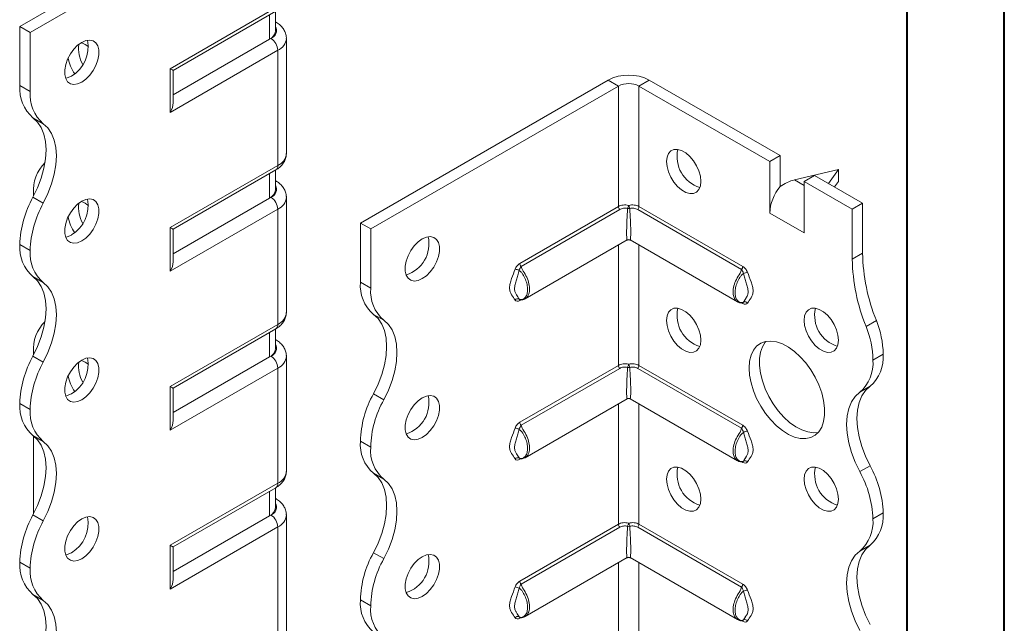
# Model space of a CAD drawing. Header units: millimetres. Extents: x 0 to 210, y 0 to 297.
# Tile 4 of 8: x 159 to 210, y 87 to 118. Entities that reach past the tile are written whole.
import ezdxf

# ---------------------------------------------------------------- set-up
doc = ezdxf.new("R2010")
doc.units = ezdxf.units.MM

msp = doc.modelspace()

# ---------------------------------------------------------------- linework, layer by layer
at = {"color": 7, "linetype": 'Continuous', "lineweight": 40}
for p, q in [((210.079, 0.215), (210.079, 297.215)), ((205.079, 5.215), (205.079, 292.215))]:
    msp.add_line(p, q, dxfattribs=at)
at = {"color": 7, "linetype": 'Continuous', "lineweight": 15}
for p, q in [((159.485, 117.257), (172.213, 124.604)), ((160.015, 116.951), (172.743, 124.298)), ((167.217, 115.086), (172.743, 118.276)), ((167.364, 115.002), (172.64, 118.047)), ((172.617, 117.013), (172.617, 118.034)), ((172.324, 116.605), (172.324, 117.865)), ((172.64, 117.484), (172.617, 117.498)), ((172.64, 117.484), (172.617, 117.495)), ((160.015, 116.951), (159.485, 117.257)), ((159.485, 114.215), (159.485, 117.257)), ((160.015, 113.909), (160.015, 116.951)), ((172.324, 116.605), (167.364, 113.742)), ((172.39, 116.643), (172.324, 116.605)), ((173.183, 110.723), (173.183, 116.643)), ((172.743, 116.031), (167.217, 112.841)), ((172.743, 110.111), (172.743, 116.031)), ((167.217, 112.841), (167.217, 115.086)), ((167.364, 113.333), (167.364, 115.002)), ((176.986, 107.154), (189.714, 114.501)), ((190.244, 114.195), (189.714, 114.501)), ((191.305, 114.195), (191.835, 114.501)), ((191.835, 114.501), (198.553, 110.623)), ((159.485, 114.215), (160.015, 113.909)), ((177.516, 106.848), (190.244, 114.195)), ((190.244, 114.195), (190.244, 108.003)), ((191.305, 108.003), (191.305, 114.195)), ((191.305, 114.195), (198.022, 110.317)), ((160.691, 112.258), (160.16, 112.564)), ((198.553, 110.623), (198.022, 110.317)), ((198.022, 107.664), (198.022, 110.317)), ((198.553, 109.03), (198.553, 110.623)), ((167.217, 106.921), (172.743, 110.111)), ((167.364, 106.836), (172.64, 109.882)), ((172.617, 108.848), (172.617, 109.869)), ((201.558, 109.909), (199.304, 109.373)), ((201.042, 109.186), (201.558, 109.909)), ((201.558, 109.909), (201.558, 109.296)), ((172.324, 108.44), (172.324, 109.7)), ((172.64, 109.319), (172.617, 109.332)), ((172.64, 109.319), (172.617, 109.33)), ((199.304, 109.373), (199.79, 109.092)), ((199.79, 109.297), (200.321, 109.603)), ((200.321, 109.603), (202.795, 108.174)), ((199.79, 106.643), (199.79, 109.297)), ((199.79, 109.297), (202.265, 107.868)), ((201.558, 109.296), (201.352, 109.008)), ((160.16, 108.481), (160.691, 108.175)), ((160.192, 108.681), (160.195, 108.546)), ((172.324, 108.44), (167.364, 105.576)), ((172.39, 108.478), (172.324, 108.44)), ((173.183, 102.558), (173.183, 108.478)), ((172.743, 107.865), (167.217, 104.675)), ((172.743, 101.945), (172.743, 107.865)), ((185.183, 105.081), (190.244, 108.003)), ((190.312, 107.849), (185.251, 104.927)), ((196.571, 104.77), (191.237, 107.849)), ((191.305, 108.003), (196.639, 104.924)), ((202.265, 107.868), (202.795, 108.174)), ((202.265, 107.868), (202.265, 105.304)), ((202.795, 108.174), (202.795, 105.61)), ((198.022, 107.664), (199.79, 106.643)), ((167.217, 104.675), (167.217, 106.921)), ((167.364, 105.168), (167.364, 106.836)), ((176.986, 107.154), (177.516, 106.848)), ((176.986, 104.112), (176.986, 107.154)), ((177.516, 103.806), (177.516, 106.848)), ((185.452, 103.259), (190.7, 106.288)), ((190.85, 106.288), (196.369, 103.102)), ((160.015, 105.743), (159.485, 106.05)), ((159.485, 106.049), (159.485, 106.05)), ((159.485, 106.049), (160.015, 105.743)), ((190.244, 106.025), (190.244, 99.837)), ((191.305, 99.837), (191.305, 106.025)), ((160.015, 105.743), (160.015, 105.743)), ((202.265, 105.304), (202.795, 105.61)), ((160.691, 104.092), (160.16, 104.398)), ((176.986, 104.112), (177.516, 103.806)), ((185.163, 103.223), (185.143, 103.244)), ((185.23, 103.204), (185.183, 103.176)), ((196.639, 103.019), (196.586, 103.05)), ((196.678, 103.087), (196.658, 103.066)), ((178.192, 102.154), (177.661, 102.461)), ((167.217, 98.755), (172.743, 101.945)), ((167.364, 98.671), (172.64, 101.717)), ((202.972, 101.841), (203.503, 102.147)), ((172.324, 100.274), (172.324, 101.534)), ((172.617, 100.682), (172.617, 101.703)), ((172.64, 101.154), (172.617, 101.167)), ((172.64, 101.154), (172.617, 101.165)), ((160.16, 100.315), (160.691, 100.009)), ((160.192, 100.515), (160.192, 100.376)), ((172.324, 100.274), (167.364, 97.411)), ((172.39, 100.312), (172.324, 100.274)), ((173.183, 94.392), (173.183, 100.312)), ((203.326, 100.111), (203.856, 100.417)), ((172.743, 99.7), (167.217, 96.51)), ((172.743, 93.78), (172.743, 99.7)), ((185.183, 96.915), (190.244, 99.837)), ((190.312, 99.684), (185.251, 96.762)), ((196.571, 96.605), (191.237, 99.684)), ((191.305, 99.837), (196.639, 96.758)), ((167.217, 96.51), (167.217, 98.755)), ((203.181, 98.766), (202.65, 98.46)), ((167.364, 97.003), (167.364, 98.671)), ((177.661, 98.378), (178.192, 98.072)), ((160.015, 97.578), (159.485, 97.884)), ((159.485, 97.884), (160.015, 97.578)), ((159.485, 97.884), (159.485, 97.884)), ((185.452, 95.093), (190.7, 98.123)), ((190.244, 97.86), (190.244, 91.672)), ((190.85, 98.123), (196.369, 94.936)), ((191.305, 91.672), (191.305, 97.86)), ((160.015, 97.578), (160.015, 97.578)), ((160.691, 95.927), (160.16, 96.233)), ((160.192, 96.209), (160.192, 92.21)), ((177.516, 95.64), (176.986, 95.947)), ((176.986, 95.946), (176.986, 95.947)), ((176.986, 95.946), (177.516, 95.64)), ((177.516, 95.64), (177.516, 95.64)), ((185.163, 95.057), (185.143, 95.079)), ((185.23, 95.038), (185.183, 95.011)), ((196.639, 94.854), (196.586, 94.884)), ((196.678, 94.922), (196.658, 94.9)), ((202.651, 94.376), (203.181, 94.682)), ((178.191, 93.989), (177.661, 94.295)), ((167.217, 90.59), (172.743, 93.78)), ((167.364, 90.505), (172.64, 93.551)), ((172.324, 92.109), (172.324, 93.369)), ((172.617, 92.517), (172.617, 93.538)), ((172.64, 92.988), (172.617, 93.001)), ((172.64, 92.988), (172.617, 92.999)), ((160.16, 92.15), (160.691, 91.844)), ((172.324, 92.109), (167.364, 89.245)), ((172.39, 92.147), (172.324, 92.109)), ((173.183, 69.998), (173.183, 92.147)), ((203.856, 92.252), (203.326, 91.946)), ((203.326, 91.946), (203.856, 92.252)), ((203.856, 92.252), (203.856, 92.252)), ((185.183, 88.75), (190.244, 91.672)), ((191.305, 91.672), (196.639, 88.593)), ((203.326, 91.946), (203.326, 91.946)), ((172.743, 91.535), (167.217, 88.344)), ((172.743, 69.386), (172.743, 91.535)), ((190.312, 91.518), (185.251, 88.596)), ((196.571, 88.439), (191.237, 91.518)), ((167.217, 88.344), (167.217, 90.59)), ((203.181, 90.6), (202.65, 90.294)), ((167.364, 88.837), (167.364, 90.505)), ((177.661, 90.212), (178.192, 89.906)), ((160.015, 89.413), (159.485, 89.719)), ((159.485, 89.718), (159.485, 89.719)), ((159.485, 89.718), (160.015, 89.412)), ((185.452, 86.928), (190.7, 89.957)), ((190.244, 89.694), (190.244, 83.506)), ((190.85, 89.957), (196.369, 86.771)), ((191.305, 83.506), (191.305, 89.694)), ((160.015, 89.412), (160.015, 89.413)), ((160.691, 87.761), (160.16, 88.068)), ((177.516, 87.475), (176.986, 87.781)), ((176.986, 87.781), (177.516, 87.474)), ((176.986, 87.781), (176.986, 87.781)), ((177.516, 87.474), (177.516, 87.475)), ((185.163, 86.892), (185.143, 86.914)), ((185.23, 86.873), (185.183, 86.845)), ((196.639, 86.688), (196.586, 86.719)), ((196.678, 86.756), (196.658, 86.735))]:
    msp.add_line(p, q, dxfattribs=at)
at = {"color": 7, "linetype": 'Continuous', "lineweight": 15, "flags": 128}
for points in [[(162.667, 116.44), (162.456, 116.288), (162.256, 116.086), (162.081, 115.845), (161.94, 115.579), (161.841, 115.304), (161.79, 115.036), (161.79, 114.79), (161.841, 114.58), (161.94, 114.42), (162.081, 114.317), (162.256, 114.278), (162.456, 114.306), (162.667, 114.399), (162.879, 114.55), (163.078, 114.753), (163.253, 114.994), (163.395, 115.259), (163.494, 115.534), (163.545, 115.803), (163.545, 116.049), (163.494, 116.258), (163.395, 116.419), (163.253, 116.522), (163.078, 116.56), (162.879, 116.532), (162.667, 116.44)], [(162.137, 114.705), (161.925, 114.612), (161.836, 114.592)], [(160.16, 112.564), (160.396, 112.346), (160.586, 112.066), (160.724, 111.729), (160.807, 111.341), (160.836, 110.912), (160.807, 110.45), (160.724, 109.966), (160.586, 109.469), (160.396, 108.971), (160.16, 108.481)], [(160.691, 108.175), (160.927, 108.665), (161.116, 109.163), (161.254, 109.66), (161.338, 110.144), (161.366, 110.606), (161.338, 111.035), (161.254, 111.422), (161.116, 111.76), (160.927, 112.04), (160.691, 112.258)], [(192.719, 110.317), (192.745, 110.546), (192.82, 110.733), (192.941, 110.865), (193.101, 110.936), (193.29, 110.942), (193.496, 110.881), (193.71, 110.758), (193.916, 110.58), (194.105, 110.357), (194.265, 110.101), (194.386, 109.829), (194.461, 109.555), (194.487, 109.296), (194.461, 109.067), (194.386, 108.88), (194.265, 108.748), (194.105, 108.677), (193.916, 108.671), (193.71, 108.732), (193.496, 108.855), (193.29, 109.033), (193.101, 109.256), (192.941, 109.512), (192.82, 109.784), (192.745, 110.058), (192.719, 110.317)], [(162.667, 108.275), (162.456, 108.123), (162.256, 107.921), (162.081, 107.68), (161.94, 107.414), (161.841, 107.139), (161.79, 106.87), (161.79, 106.624), (161.841, 106.415), (161.94, 106.254), (162.081, 106.152), (162.256, 106.113), (162.456, 106.141), (162.667, 106.233), (162.879, 106.385), (163.078, 106.587), (163.253, 106.828), (163.395, 107.094), (163.494, 107.369), (163.545, 107.637), (163.545, 107.883), (163.494, 108.093), (163.395, 108.254), (163.253, 108.356), (163.078, 108.395), (162.879, 108.367), (162.667, 108.275)], [(162.137, 106.539), (161.925, 106.447), (161.836, 106.427)], [(180.168, 106.337), (179.956, 106.185), (179.757, 105.983), (179.582, 105.742), (179.441, 105.476), (179.342, 105.201), (179.291, 104.933), (179.291, 104.687), (179.342, 104.477), (179.441, 104.317), (179.582, 104.214), (179.757, 104.175), (179.956, 104.203), (180.168, 104.296), (180.38, 104.447), (180.579, 104.65), (180.754, 104.891), (180.895, 105.156), (180.994, 105.431), (181.045, 105.7), (181.045, 105.946), (180.994, 106.155), (180.895, 106.316), (180.754, 106.419), (180.579, 106.457), (180.38, 106.429), (180.168, 106.337)], [(160.16, 104.398), (160.396, 104.181), (160.585, 103.901), (160.723, 103.563), (160.807, 103.176), (160.836, 102.747), (160.808, 102.285), (160.724, 101.801), (160.586, 101.304), (160.397, 100.805), (160.16, 100.315)], [(160.691, 100.009), (160.927, 100.499), (161.116, 100.998), (161.254, 101.495), (161.338, 101.979), (161.366, 102.441), (161.338, 102.87), (161.254, 103.257), (161.116, 103.595), (160.927, 103.875), (160.691, 104.092)], [(192.719, 102.151), (192.745, 102.381), (192.82, 102.567), (192.941, 102.7), (193.101, 102.771), (193.29, 102.776), (193.496, 102.716), (193.71, 102.593), (193.916, 102.415), (194.105, 102.191), (194.265, 101.936), (194.386, 101.664), (194.461, 101.39), (194.487, 101.131), (194.461, 100.901), (194.386, 100.715), (194.265, 100.582), (194.105, 100.511), (193.916, 100.506), (193.71, 100.566), (193.496, 100.689), (193.29, 100.868), (193.101, 101.091), (192.941, 101.346), (192.82, 101.619), (192.745, 101.892), (192.719, 102.151)], [(199.79, 102.152), (199.816, 102.381), (199.891, 102.568), (200.012, 102.701), (200.172, 102.772), (200.361, 102.777), (200.568, 102.717), (200.781, 102.594), (200.988, 102.415), (201.176, 102.192), (201.336, 101.937), (201.457, 101.664), (201.532, 101.391), (201.558, 101.132), (201.532, 100.902), (201.457, 100.716), (201.336, 100.583), (201.176, 100.512), (200.988, 100.506), (200.781, 100.567), (200.568, 100.69), (200.361, 100.868), (200.172, 101.092), (200.012, 101.347), (199.891, 101.619), (199.816, 101.893), (199.79, 102.152)], [(177.661, 98.378), (177.897, 98.868), (178.086, 99.366), (178.224, 99.863), (178.308, 100.347), (178.337, 100.809), (178.308, 101.238), (178.224, 101.625), (178.086, 101.963), (177.897, 102.243), (177.661, 102.461)], [(178.192, 98.072), (178.428, 98.562), (178.617, 99.06), (178.755, 99.557), (178.839, 100.041), (178.867, 100.503), (178.839, 100.932), (178.755, 101.319), (178.617, 101.657), (178.428, 101.937), (178.192, 102.154)], [(196.962, 99.702), (196.987, 100.048), (197.062, 100.355), (197.185, 100.617), (197.352, 100.826), (197.559, 100.977), (197.802, 101.065), (198.073, 101.09), (198.365, 101.049), (198.672, 100.944), (198.985, 100.778), (199.295, 100.555), (199.596, 100.281), (199.879, 99.963), (200.136, 99.609), (200.362, 99.228), (200.55, 98.831), (200.695, 98.427), (200.794, 98.027), (200.845, 97.641), (200.845, 97.28), (200.794, 96.952), (200.695, 96.667), (200.55, 96.431), (200.362, 96.25), (200.136, 96.13), (199.879, 96.074), (199.596, 96.082), (199.295, 96.155), (198.985, 96.291), (198.672, 96.486), (198.365, 96.735), (198.073, 97.032), (197.802, 97.369), (197.559, 97.738), (197.352, 98.128), (197.185, 98.53), (197.062, 98.933), (196.987, 99.327), (196.962, 99.702)], [(197.822, 101.07), (197.793, 101.035), (197.648, 100.799), (197.549, 100.513), (197.498, 100.185), (197.498, 99.824), (197.549, 99.438), (197.648, 99.038), (197.793, 98.634), (197.981, 98.237), (198.207, 97.856), (198.464, 97.502), (198.747, 97.184), (199.048, 96.91), (199.358, 96.687), (199.671, 96.521), (199.978, 96.417), (200.27, 96.376), (200.521, 96.396)], [(162.667, 100.109), (162.456, 99.957), (162.256, 99.755), (162.081, 99.514), (161.94, 99.248), (161.841, 98.973), (161.79, 98.705), (161.79, 98.459), (161.841, 98.249), (161.94, 98.089), (162.081, 97.986), (162.256, 97.948), (162.456, 97.975), (162.667, 98.068), (162.879, 98.22), (163.078, 98.422), (163.253, 98.663), (163.395, 98.929), (163.494, 99.204), (163.545, 99.472), (163.545, 99.718), (163.494, 99.928), (163.395, 100.088), (163.253, 100.191), (163.078, 100.229), (162.879, 100.202), (162.667, 100.109)], [(203.181, 98.766), (202.945, 98.548), (202.756, 98.268), (202.618, 97.93), (202.534, 97.543), (202.505, 97.114), (202.534, 96.652), (202.618, 96.168), (202.756, 95.671), (202.945, 95.172), (203.181, 94.682)], [(162.137, 98.374), (161.925, 98.282), (161.836, 98.261)], [(180.168, 98.172), (179.956, 98.02), (179.757, 97.818), (179.582, 97.576), (179.441, 97.311), (179.342, 97.036), (179.291, 96.767), (179.291, 96.521), (179.342, 96.312), (179.441, 96.151), (179.582, 96.049), (179.757, 96.01), (179.956, 96.038), (180.168, 96.13), (180.38, 96.282), (180.579, 96.484), (180.754, 96.725), (180.895, 96.991), (180.994, 97.266), (181.045, 97.534), (181.045, 97.78), (180.994, 97.99), (180.895, 98.151), (180.754, 98.253), (180.579, 98.292), (180.38, 98.264), (180.168, 98.172)], [(202.651, 94.376), (202.415, 94.866), (202.225, 95.365), (202.087, 95.862), (202.003, 96.346), (201.975, 96.808), (202.003, 97.237), (202.087, 97.624), (202.225, 97.962), (202.414, 98.242), (202.65, 98.46)], [(160.16, 96.233), (160.396, 96.016), (160.585, 95.735), (160.723, 95.398), (160.807, 95.011), (160.836, 94.581), (160.808, 94.12), (160.724, 93.635), (160.586, 93.139), (160.397, 92.64), (160.16, 92.15)], [(160.691, 91.844), (160.927, 92.334), (161.116, 92.833), (161.254, 93.329), (161.338, 93.814), (161.366, 94.275), (161.338, 94.704), (161.254, 95.092), (161.116, 95.429), (160.927, 95.71), (160.691, 95.927)], [(177.661, 90.212), (177.897, 90.702), (178.086, 91.201), (178.224, 91.698), (178.308, 92.182), (178.337, 92.644), (178.308, 93.073), (178.224, 93.46), (178.086, 93.798), (177.897, 94.078), (177.661, 94.295)], [(192.719, 93.986), (192.745, 94.215), (192.82, 94.402), (192.941, 94.534), (193.101, 94.606), (193.29, 94.611), (193.496, 94.55), (193.71, 94.427), (193.916, 94.249), (194.105, 94.026), (194.265, 93.771), (194.386, 93.498), (194.461, 93.225), (194.487, 92.965), (194.461, 92.736), (194.386, 92.55), (194.265, 92.417), (194.105, 92.346), (193.916, 92.34), (193.71, 92.401), (193.496, 92.524), (193.29, 92.702), (193.101, 92.926), (192.941, 93.181), (192.82, 93.453), (192.745, 93.727), (192.719, 93.986)], [(199.79, 93.987), (199.816, 94.216), (199.891, 94.403), (200.012, 94.535), (200.172, 94.606), (200.361, 94.612), (200.568, 94.551), (200.781, 94.428), (200.988, 94.25), (201.176, 94.027), (201.336, 93.771), (201.457, 93.499), (201.532, 93.225), (201.558, 92.966), (201.532, 92.737), (201.457, 92.55), (201.336, 92.418), (201.176, 92.347), (200.988, 92.341), (200.781, 92.402), (200.568, 92.525), (200.361, 92.703), (200.172, 92.926), (200.012, 93.181), (199.891, 93.454), (199.816, 93.728), (199.79, 93.987)], [(178.192, 89.906), (178.428, 90.396), (178.617, 90.895), (178.755, 91.392), (178.839, 91.876), (178.867, 92.338), (178.839, 92.767), (178.755, 93.154), (178.617, 93.492), (178.428, 93.772), (178.191, 93.989)], [(162.667, 91.944), (162.456, 91.792), (162.256, 91.59), (162.081, 91.349), (161.94, 91.083), (161.841, 90.808), (161.79, 90.54), (161.79, 90.294), (161.841, 90.084), (161.94, 89.923), (162.081, 89.821), (162.256, 89.782), (162.456, 89.81), (162.667, 89.902), (162.879, 90.054), (163.078, 90.256), (163.253, 90.497), (163.395, 90.763), (163.494, 91.038), (163.545, 91.307), (163.545, 91.553), (163.494, 91.762), (163.395, 91.923), (163.253, 92.025), (163.078, 92.064), (162.879, 92.036), (162.667, 91.944)], [(203.181, 90.6), (202.945, 90.383), (202.756, 90.103), (202.618, 89.765), (202.534, 89.378), (202.505, 88.949), (202.534, 88.487), (202.618, 88.003), (202.756, 87.506), (202.945, 87.007), (203.181, 86.517)], [(162.137, 90.209), (161.925, 90.116), (161.836, 90.096)], [(180.168, 90.006), (179.956, 89.854), (179.757, 89.652), (179.582, 89.411), (179.441, 89.145), (179.342, 88.87), (179.291, 88.602), (179.291, 88.356), (179.342, 88.146), (179.441, 87.986), (179.582, 87.883), (179.757, 87.845), (179.956, 87.872), (180.168, 87.965), (180.38, 88.117), (180.579, 88.319), (180.754, 88.56), (180.895, 88.826), (180.994, 89.101), (181.045, 89.369), (181.045, 89.615), (180.994, 89.824), (180.895, 89.985), (180.754, 90.088), (180.579, 90.126), (180.38, 90.099), (180.168, 90.006)], [(202.65, 86.211), (202.414, 86.701), (202.225, 87.2), (202.087, 87.697), (202.003, 88.181), (201.975, 88.643), (202.003, 89.072), (202.087, 89.459), (202.225, 89.796), (202.414, 90.077), (202.65, 90.294)], [(160.16, 88.068), (160.396, 87.85), (160.585, 87.57), (160.723, 87.232), (160.807, 86.845), (160.836, 86.416), (160.807, 85.954), (160.723, 85.47), (160.585, 84.973), (160.396, 84.474), (160.16, 83.984)], [(160.691, 83.678), (160.927, 84.168), (161.116, 84.667), (161.254, 85.164), (161.338, 85.648), (161.366, 86.11), (161.338, 86.539), (161.254, 86.926), (161.116, 87.264), (160.927, 87.544), (160.691, 87.761)]]:
    msp.add_lwpolyline(points, dxfattribs=at)
at = {"color": 7, "linetype": 'Continuous', "lineweight": 15}
for centre, radius, start, end in [((172.116, 117.063), 0.503, 294.3747, 354.3052), ((172.241, 117.047), 0.431, 290.2669, 29.2057), ((161.24, 116.219), 1.76, 300.6439, 10.9249), ((162.277, 115.33), 1.155, 49.9089, 71.5349), ((171.976, 115.996), 0.768, 2.6055, 57.3945), ((172.446, 116.708), 0.739, 293.6946, 355.0055), ((164.15, 116.139), 1.652, 173.2576, 210.3855), ((163.911, 115.942), 1.961, 188.6042, 214.9351), ((190.775, 112.454), 2.306, 62.6097, 117.3903), ((161.438, 114.05), 1.96, 175.1643, 229.312), ((161.969, 113.744), 1.96, 175.1643, 229.312), ((190.775, 113.172), 1.153, 62.6097, 117.3903), ((194.918, 110.565), 1.658, 166.9497, 253.045), ((172.432, 110.798), 0.754, 294.3747, 354.3052), ((162.195, 108.837), 2.009, 134.7177, 184.4772), ((172.498, 110.084), 0.246, 305.0133, 6.2988), ((172.116, 108.898), 0.503, 294.3747, 354.3052), ((172.241, 108.882), 0.431, 290.2669, 29.2057), ((200.322, 107.557), 2.302, 140.2279, 177.3607), ((164.794, 105.884), 5.312, 150.7369, 178.2177), ((161.24, 108.054), 1.76, 300.6439, 10.9249), ((171.976, 107.83), 0.768, 2.6055, 57.3945), ((172.446, 108.542), 0.739, 293.6946, 355.0055), ((165.325, 105.578), 5.312, 150.7369, 178.2177), ((164.15, 107.973), 1.652, 173.2576, 210.3855), ((162.277, 107.165), 1.155, 49.9089, 71.5349), ((190.478, 108.014), 0.234, 182.8756, 224.8492), ((191.33, 107.789), 0.618, 153.927, 169.7741), ((190.775, 108.165), 0.272, 258.7299, 281.2701), ((190.219, 107.789), 0.618, 10.2259, 26.073), ((191.071, 108.014), 0.234, 315.1508, 357.1244), ((163.911, 107.777), 1.961, 188.6042, 214.9351), ((178.853, 106.075), 1.658, 286.9549, 13.0505), ((190.775, 106.158), 0.15, 65.1016, 115.7641), ((161.437, 105.884), 1.959, 175.1625, 229.3233), ((161.967, 105.578), 1.959, 175.1625, 229.3233), ((212.021, 105.492), 9.758, 181.104, 201.9744), ((212.552, 105.798), 9.758, 181.104, 201.9744), ((184.898, 104.294), 0.489, 59.8606, 84.9833), ((185.417, 105.093), 0.234, 182.8756, 224.8492), ((196.405, 104.935), 0.234, 315.1508, 357.1244), ((196.923, 104.137), 0.489, 95.0167, 120.1394), ((178.939, 103.947), 1.96, 175.1643, 229.312), ((179.47, 103.641), 1.96, 175.1643, 229.312), ((185.072, 103.094), 0.167, 64.571, 141.9688), ((185.283, 103.179), 0.101, 156.3759, 181.4771), ((194.918, 102.4), 1.658, 166.9497, 253.045), ((196.535, 103.021), 0.104, 358.7372, 20.287), ((196.749, 102.937), 0.167, 38.0312, 115.429), ((201.989, 102.401), 1.658, 166.9497, 253.045), ((172.432, 102.633), 0.754, 294.3747, 354.3052), ((162.195, 100.672), 2.009, 134.7177, 184.4772), ((172.498, 101.918), 0.246, 305.0133, 6.2988), ((198.446, 100.014), 4.881, 1.1352, 21.9715), ((198.976, 100.321), 4.881, 1.1352, 21.9715), ((172.241, 100.717), 0.431, 290.2669, 29.2057), ((164.794, 97.719), 5.312, 150.7369, 178.2177), ((161.24, 99.888), 1.76, 300.6439, 10.9249), ((172.116, 100.732), 0.503, 294.3747, 354.3052), ((171.976, 99.665), 0.768, 2.6055, 57.3945), ((172.446, 100.377), 0.739, 293.6946, 355.0055), ((201.903, 100.252), 1.96, 310.688, 4.8357), ((165.325, 97.413), 5.312, 150.7369, 178.2177), ((164.15, 99.808), 1.652, 173.2576, 210.3855), ((162.277, 98.999), 1.155, 49.9089, 71.5349), ((190.478, 99.849), 0.234, 182.8756, 224.8492), ((191.33, 99.624), 0.618, 153.927, 169.7741), ((190.775, 100), 0.272, 258.7299, 281.2701), ((190.219, 99.624), 0.618, 10.2259, 26.073), ((191.071, 99.849), 0.234, 315.1508, 357.1244), ((201.373, 99.946), 1.96, 310.688, 4.8357), ((163.911, 99.612), 1.961, 188.6042, 214.9351), ((182.295, 95.781), 5.312, 150.7369, 178.2177), ((178.853, 97.91), 1.658, 286.9549, 13.0505), ((161.437, 97.719), 1.959, 175.1625, 229.3233), ((182.825, 95.475), 5.312, 150.7369, 178.2177), ((190.775, 97.993), 0.15, 65.1016, 115.7641), ((161.967, 97.412), 1.959, 175.1625, 229.3233), ((185.417, 96.927), 0.234, 182.8756, 224.8492), ((196.405, 96.77), 0.234, 315.1508, 357.1244), ((184.898, 96.128), 0.489, 59.8606, 84.9833), ((196.923, 95.971), 0.489, 95.0167, 120.1394), ((178.938, 95.781), 1.959, 175.1625, 229.3233), ((179.468, 95.475), 1.959, 175.1625, 229.3233), ((185.072, 94.929), 0.167, 64.571, 141.9688), ((185.283, 95.013), 0.101, 156.3759, 181.4771), ((196.535, 94.856), 0.104, 358.7372, 20.287), ((196.749, 94.771), 0.167, 38.0312, 115.429), ((198.55, 92.087), 5.308, 1.7827, 29.2674), ((172.432, 94.467), 0.754, 294.3747, 354.3052), ((194.918, 94.235), 1.658, 166.9497, 253.045), ((201.989, 94.235), 1.658, 166.9497, 253.045), ((198.02, 91.781), 5.308, 1.7827, 29.2674), ((172.498, 93.753), 0.246, 305.0133, 6.2988), ((172.241, 92.551), 0.431, 290.2669, 29.2057), ((164.794, 89.554), 5.312, 150.7369, 178.2177), ((172.116, 92.567), 0.503, 294.3747, 354.3052), ((171.976, 91.5), 0.768, 2.6055, 57.3945), ((172.446, 92.211), 0.739, 293.6946, 355.0055), ((201.903, 92.087), 1.96, 310.688, 4.8357), ((165.325, 89.247), 5.312, 150.7369, 178.2177), ((161.24, 91.723), 1.76, 300.6439, 10.9249), ((190.478, 91.684), 0.234, 182.8756, 224.8492), ((191.33, 91.458), 0.618, 153.927, 169.7741), ((190.219, 91.458), 0.618, 10.2259, 26.073), ((191.071, 91.684), 0.234, 315.1508, 357.1244), ((201.373, 91.781), 1.96, 310.688, 4.8357), ((190.775, 91.835), 0.272, 258.7299, 281.2701), ((182.295, 87.616), 5.312, 150.7369, 178.2177), ((178.853, 89.744), 1.658, 286.9549, 13.0505), ((161.437, 89.553), 1.959, 175.1625, 229.3233), ((182.825, 87.31), 5.312, 150.7369, 178.2177), ((190.775, 89.827), 0.15, 65.1016, 115.7641), ((161.967, 89.247), 1.959, 175.1625, 229.3233), ((185.417, 88.762), 0.234, 182.8756, 224.8492), ((196.405, 88.605), 0.234, 315.1508, 357.1244), ((184.898, 87.963), 0.489, 59.8606, 84.9833), ((196.923, 87.806), 0.489, 95.0167, 120.1394), ((178.938, 87.615), 1.959, 175.1625, 229.3233), ((179.468, 87.309), 1.959, 175.1625, 229.3233), ((185.072, 86.763), 0.167, 64.571, 141.9688), ((185.283, 86.848), 0.101, 156.3759, 181.4771), ((196.535, 86.691), 0.104, 358.7372, 20.287), ((196.749, 86.606), 0.167, 38.0312, 115.429)]:
    msp.add_arc(centre, radius, start, end, dxfattribs=at)
for centre, major_axis, ratio, start_param, end_param in [((166.864, 115.29), (0.5, -0.289), 0.00007, 0.000041, 0.785439), ((166.864, 113.045), (0.354, 0.612), 0.577335, 4.71243, 5.497828), ((199.304, 108.148), (1.39, 0.796), 0.717477, 1.181016, 1.704614), ((190.775, 107.602), (0.078, 1.314), 0.054973, 1.3458, 3.177797), ((190.775, 107.602), (-0.078, 1.314), 0.054973, 3.105389, 4.937386), ((166.864, 107.125), (0.5, -0.289), 0.00007, 0.000041, 0.785439), ((166.864, 104.879), (0.354, 0.612), 0.577335, 4.71243, 5.497828), ((190.775, 99.436), (0.078, 1.314), 0.054973, 1.3458, 3.177797), ((190.775, 99.436), (-0.078, 1.314), 0.054973, 3.105389, 4.937386), ((166.864, 98.959), (0.5, -0.289), 0.00007, 0.000041, 0.785439), ((166.864, 96.714), (0.354, 0.612), 0.577335, 4.71243, 5.497828), ((190.775, 91.271), (0.078, 1.314), 0.054973, 1.3458, 3.177797), ((190.775, 91.271), (-0.078, 1.314), 0.054973, 3.105389, 4.937386), ((166.864, 90.794), (0.5, -0.289), 0.00007, 0.000041, 0.785439), ((166.864, 88.549), (0.354, 0.612), 0.577335, 4.71243, 5.497828)]:
    msp.add_ellipse(centre, major_axis=major_axis, ratio=ratio, start_param=start_param, end_param=end_param, dxfattribs=at)
for points, knots in [([(173.178, 116.643), (173.179, 116.656), (173.189, 116.745), (173.147, 116.906), (173.056, 117.108), (172.913, 117.285), (172.768, 117.407), (172.669, 117.467), (172.64, 117.484)], [0, 0, 0, 0, 0.038881, 0.255028, 0.46561, 0.67962, 0.905009, 1, 1, 1, 1]), ([(172.64, 109.882), (172.686, 109.911), (172.803, 109.983), (172.958, 110.128), (173.088, 110.317), (173.17, 110.518), (173.175, 110.657), (173.178, 110.723)], [0, 0, 0, 0, 0.1506129, 0.3829802, 0.6012961, 0.8107133, 1, 1, 1, 1]), ([(173.178, 108.478), (173.179, 108.491), (173.189, 108.579), (173.147, 108.74), (173.056, 108.943), (172.913, 109.12), (172.768, 109.241), (172.669, 109.301), (172.64, 109.319)], [0, 0, 0, 0, 0.038881, 0.255028, 0.46561, 0.67962, 0.905009, 1, 1, 1, 1]), ([(190.244, 108.003), (190.28, 108.023), (190.318, 108.04), (190.4, 108.067), (190.445, 108.076), (190.582, 108.092), (190.679, 108.086), (190.775, 108.061)], [0, 0, 0, 0, 0.25, 0.25, 0.5, 0.5, 1, 1, 1, 1]), ([(190.722, 107.899), (190.648, 107.919), (190.573, 107.923), (190.433, 107.904), (190.368, 107.881), (190.312, 107.849)], [0, 0, 0, 0, 0.5, 0.5, 1, 1, 1, 1]), ([(190.775, 108.061), (190.87, 108.086), (190.968, 108.092), (191.104, 108.076), (191.149, 108.067), (191.231, 108.04), (191.269, 108.023), (191.305, 108.003)], [0, 0, 0, 0, 0.5, 0.5, 0.75, 0.75, 1, 1, 1, 1]), ([(191.237, 107.849), (191.181, 107.881), (191.117, 107.904), (190.977, 107.923), (190.901, 107.919), (190.828, 107.899)], [0, 0, 0, 0, 0.5, 0.5, 1, 1, 1, 1]), ([(190.775, 106.294), (190.733, 106.283), (190.69, 106.273), (190.649, 106.259), (190.649, 106.259)], [0, 0, 0, 0, 0.982695, 1, 1, 1, 1]), ([(190.9, 106.259), (190.9, 106.259), (190.859, 106.273), (190.816, 106.283), (190.775, 106.294)], [0, 0, 0, 0, 0.017305, 1, 1, 1, 1]), ([(184.941, 103.197), (184.883, 103.292), (184.815, 103.375), (184.729, 103.518), (184.703, 103.569), (184.664, 103.684), (184.653, 103.751), (184.653, 103.896), (184.664, 103.974), (184.703, 104.135), (184.729, 104.215), (184.815, 104.457), (184.883, 104.619), (184.941, 104.781)], [0, 0, 0, 0, 0.25, 0.25, 0.375, 0.375, 0.5, 0.5, 0.625, 0.625, 0.75, 0.75, 1, 1, 1, 1]), ([(185.183, 105.081), (185.134, 105.052), (185.085, 105.01), (184.999, 104.906), (184.963, 104.845), (184.941, 104.781)], [0, 0, 0, 0, 0.5, 0.5, 1, 1, 1, 1]), ([(185.143, 104.717), (185.152, 104.759), (185.172, 104.799), (185.211, 104.87), (185.23, 104.902), (185.251, 104.927)], [0, 0, 0, 0, 0.5, 0.5, 1, 1, 1, 1]), ([(185.251, 104.927), (185.256, 104.893), (185.267, 104.832), (185.315, 104.751), (185.408, 104.604), (185.545, 104.366), (185.665, 104.027), (185.699, 103.701), (185.633, 103.45), (185.539, 103.304), (185.473, 103.278), (185.461, 103.274)], [0, 0, 0, 0, 0.058272, 0.104495, 0.134851, 0.305029, 0.474789, 0.644467, 0.820193, 0.968941, 1, 1, 1, 1]), ([(196.365, 103.117), (196.349, 103.122), (196.286, 103.146), (196.222, 103.246), (196.156, 103.4), (196.125, 103.614), (196.169, 103.921), (196.301, 104.261), (196.452, 104.504), (196.554, 104.671), (196.565, 104.735), (196.571, 104.77)], [0, 0, 0, 0, 0.041185, 0.169474, 0.24347, 0.384062, 0.553182, 0.722338, 0.891671, 0.940463, 1, 1, 1, 1]), ([(196.571, 104.77), (196.592, 104.745), (196.611, 104.713), (196.649, 104.642), (196.669, 104.602), (196.678, 104.56)], [0, 0, 0, 0, 0.5, 0.5, 1, 1, 1, 1]), ([(196.881, 104.624), (196.858, 104.688), (196.822, 104.75), (196.737, 104.852), (196.688, 104.895), (196.639, 104.924)], [0, 0, 0, 0, 0.5, 0.5, 1, 1, 1, 1]), ([(185.143, 104.717), (185.128, 104.634), (185.106, 104.554), (185.057, 104.393), (185.031, 104.314), (184.981, 104.156), (184.957, 104.077), (184.92, 103.921), (184.907, 103.843), (184.907, 103.705), (184.92, 103.645), (184.957, 103.546), (184.981, 103.504), (185.031, 103.425), (185.057, 103.389), (185.106, 103.317), (185.128, 103.282), (185.143, 103.244)], [0, 0, 0, 0, 0.125, 0.125, 0.25, 0.25, 0.375, 0.375, 0.5, 0.5, 0.625, 0.625, 0.75, 0.75, 0.875, 0.875, 1, 1, 1, 1]), ([(185.143, 103.244), (185.178, 103.222), (185.215, 103.218), (185.279, 103.22), (185.308, 103.228), (185.39, 103.26), (185.435, 103.298), (185.506, 103.393), (185.534, 103.452), (185.57, 103.585), (185.579, 103.66), (185.579, 103.819), (185.57, 103.903), (185.534, 104.079), (185.507, 104.167), (185.435, 104.344), (185.39, 104.433), (185.308, 104.556), (185.279, 104.595), (185.214, 104.666), (185.178, 104.698), (185.143, 104.717)], [0, 0, 0, 0, 0.0625, 0.0625, 0.125, 0.125, 0.25, 0.25, 0.375, 0.375, 0.5, 0.5, 0.625, 0.625, 0.75, 0.75, 0.875, 0.875, 0.9375, 0.9375, 1, 1, 1, 1]), ([(196.678, 104.56), (196.643, 104.541), (196.607, 104.509), (196.543, 104.438), (196.514, 104.399), (196.432, 104.276), (196.387, 104.187), (196.315, 104.011), (196.288, 103.921), (196.251, 103.747), (196.243, 103.663), (196.242, 103.502), (196.251, 103.428), (196.288, 103.294), (196.315, 103.235), (196.387, 103.14), (196.432, 103.103), (196.514, 103.07), (196.543, 103.063), (196.607, 103.061), (196.643, 103.065), (196.678, 103.087)], [0, 0, 0, 0, 0.0625, 0.0625, 0.125, 0.125, 0.25, 0.25, 0.375, 0.375, 0.5, 0.5, 0.625, 0.625, 0.75, 0.75, 0.875, 0.875, 0.9375, 0.9375, 1, 1, 1, 1]), ([(196.678, 103.087), (196.693, 103.125), (196.716, 103.16), (196.764, 103.232), (196.791, 103.268), (196.841, 103.347), (196.865, 103.39), (196.902, 103.49), (196.915, 103.55), (196.914, 103.688), (196.901, 103.765), (196.864, 103.921), (196.84, 104), (196.79, 104.158), (196.764, 104.237), (196.715, 104.397), (196.693, 104.477), (196.678, 104.56)], [0, 0, 0, 0, 0.125, 0.125, 0.25, 0.25, 0.375, 0.375, 0.5, 0.5, 0.625, 0.625, 0.75, 0.75, 0.875, 0.875, 1, 1, 1, 1]), ([(196.881, 104.624), (196.938, 104.462), (197.006, 104.3), (197.093, 104.057), (197.119, 103.976), (197.157, 103.816), (197.169, 103.737), (197.169, 103.592), (197.157, 103.527), (197.119, 103.412), (197.092, 103.361), (197.006, 103.218), (196.938, 103.135), (196.881, 103.039)], [0, 0, 0, 0, 0.25, 0.25, 0.375, 0.375, 0.5, 0.5, 0.625, 0.625, 0.75, 0.75, 1, 1, 1, 1]), ([(185.165, 103.225), (185.169, 103.221), (185.188, 103.208), (185.225, 103.204), (185.275, 103.201), (185.348, 103.212), (185.42, 103.233), (185.459, 103.266), (185.465, 103.271)], [0, 0, 0, 0, 0.043267, 0.172946, 0.274057, 0.507138, 0.913648, 1, 1, 1, 1]), ([(196.749, 103.209), (196.762, 103.225), (196.785, 103.254), (196.841, 103.356), (196.866, 103.399)], [0, 0, 0, 0, 0.576281, 1, 1, 1, 1]), ([(184.941, 103.197), (184.963, 103.159), (184.999, 103.139), (185.084, 103.134), (185.133, 103.148), (185.183, 103.176)], [0, 0, 0, 0, 0.5, 0.5, 1, 1, 1, 1]), ([(185.158, 103.225), (185.157, 103.225), (185.154, 103.225), (185.16, 103.223), (185.164, 103.221)], [0, 0, 0, 0, 0.213506, 1, 1, 1, 1]), ([(196.362, 103.114), (196.386, 103.098), (196.434, 103.064), (196.519, 103.047), (196.594, 103.038), (196.644, 103.061), (196.657, 103.067)], [0, 0, 0, 0, 0.287024, 0.587836, 0.884355, 1, 1, 1, 1]), ([(196.639, 103.019), (196.688, 102.991), (196.737, 102.977), (196.822, 102.981), (196.858, 103.002), (196.881, 103.039)], [0, 0, 0, 0, 0.5, 0.5, 1, 1, 1, 1]), ([(196.658, 103.065), (196.658, 103.065), (196.661, 103.068), (196.662, 103.067), (196.662, 103.067)], [0, 0, 0, 0, 0.055362, 1, 1, 1, 1]), ([(172.64, 101.717), (172.686, 101.745), (172.803, 101.818), (172.958, 101.962), (173.088, 102.151), (173.17, 102.353), (173.175, 102.492), (173.178, 102.557)], [0, 0, 0, 0, 0.150613, 0.38298, 0.601296, 0.810713, 1, 1, 1, 1]), ([(173.178, 100.312), (173.179, 100.326), (173.189, 100.414), (173.147, 100.575), (173.056, 100.777), (172.913, 100.954), (172.768, 101.076), (172.669, 101.136), (172.64, 101.154)], [0, 0, 0, 0, 0.038881, 0.255028, 0.46561, 0.67962, 0.905009, 1, 1, 1, 1]), ([(190.244, 99.837), (190.28, 99.858), (190.318, 99.875), (190.4, 99.901), (190.445, 99.911), (190.582, 99.927), (190.679, 99.921), (190.775, 99.895)], [0, 0, 0, 0, 0.25, 0.25, 0.5, 0.5, 1, 1, 1, 1]), ([(190.722, 99.733), (190.648, 99.754), (190.573, 99.757), (190.433, 99.738), (190.368, 99.716), (190.312, 99.684)], [0, 0, 0, 0, 0.5, 0.5, 1, 1, 1, 1]), ([(190.775, 99.895), (190.87, 99.921), (190.968, 99.927), (191.104, 99.911), (191.149, 99.901), (191.231, 99.875), (191.269, 99.858), (191.305, 99.837)], [0, 0, 0, 0, 0.5, 0.5, 0.75, 0.75, 1, 1, 1, 1]), ([(191.237, 99.684), (191.181, 99.716), (191.117, 99.738), (190.977, 99.757), (190.901, 99.754), (190.828, 99.733)], [0, 0, 0, 0, 0.5, 0.5, 1, 1, 1, 1]), ([(190.775, 98.128), (190.733, 98.118), (190.69, 98.107), (190.649, 98.094), (190.649, 98.093)], [0, 0, 0, 0, 0.982695, 1, 1, 1, 1]), ([(190.9, 98.093), (190.9, 98.094), (190.859, 98.107), (190.816, 98.118), (190.775, 98.128)], [0, 0, 0, 0, 0.017305, 1, 1, 1, 1]), ([(185.183, 96.915), (185.134, 96.887), (185.085, 96.844), (184.999, 96.741), (184.963, 96.679), (184.941, 96.616)], [0, 0, 0, 0, 0.5, 0.5, 1, 1, 1, 1]), ([(185.143, 96.551), (185.152, 96.594), (185.172, 96.634), (185.211, 96.704), (185.23, 96.736), (185.251, 96.762)], [0, 0, 0, 0, 0.5, 0.5, 1, 1, 1, 1]), ([(185.251, 96.762), (185.256, 96.728), (185.267, 96.667), (185.315, 96.585), (185.408, 96.438), (185.545, 96.201), (185.665, 95.862), (185.699, 95.536), (185.633, 95.284), (185.539, 95.139), (185.473, 95.113), (185.461, 95.108)], [0, 0, 0, 0, 0.058272, 0.104495, 0.134851, 0.305029, 0.474789, 0.644467, 0.820193, 0.968941, 1, 1, 1, 1]), ([(196.881, 96.458), (196.858, 96.522), (196.822, 96.584), (196.737, 96.687), (196.688, 96.73), (196.639, 96.758)], [0, 0, 0, 0, 0.5, 0.5, 1, 1, 1, 1]), ([(184.941, 95.031), (184.883, 95.127), (184.815, 95.21), (184.729, 95.353), (184.703, 95.403), (184.664, 95.519), (184.653, 95.585), (184.653, 95.73), (184.664, 95.809), (184.703, 95.969), (184.729, 96.05), (184.815, 96.292), (184.883, 96.454), (184.941, 96.616)], [0, 0, 0, 0, 0.25, 0.25, 0.375, 0.375, 0.5, 0.5, 0.625, 0.625, 0.75, 0.75, 1, 1, 1, 1]), ([(185.143, 96.551), (185.128, 96.469), (185.106, 96.388), (185.057, 96.228), (185.031, 96.149), (184.981, 95.99), (184.957, 95.912), (184.92, 95.755), (184.907, 95.678), (184.907, 95.54), (184.92, 95.48), (184.957, 95.38), (184.981, 95.338), (185.031, 95.26), (185.057, 95.223), (185.106, 95.152), (185.128, 95.117), (185.143, 95.079)], [0, 0, 0, 0, 0.125, 0.125, 0.25, 0.25, 0.375, 0.375, 0.5, 0.5, 0.625, 0.625, 0.75, 0.75, 0.875, 0.875, 1, 1, 1, 1]), ([(185.143, 95.079), (185.178, 95.057), (185.215, 95.053), (185.279, 95.055), (185.308, 95.062), (185.39, 95.095), (185.435, 95.132), (185.506, 95.227), (185.534, 95.287), (185.57, 95.419), (185.579, 95.494), (185.579, 95.654), (185.57, 95.738), (185.534, 95.913), (185.507, 96.002), (185.435, 96.179), (185.39, 96.267), (185.308, 96.39), (185.279, 96.429), (185.214, 96.501), (185.178, 96.532), (185.143, 96.551)], [0, 0, 0, 0, 0.0625, 0.0625, 0.125, 0.125, 0.25, 0.25, 0.375, 0.375, 0.5, 0.5, 0.625, 0.625, 0.75, 0.75, 0.875, 0.875, 0.9375, 0.9375, 1, 1, 1, 1]), ([(196.365, 94.951), (196.349, 94.957), (196.286, 94.98), (196.222, 95.08), (196.156, 95.234), (196.125, 95.449), (196.169, 95.755), (196.301, 96.096), (196.452, 96.339), (196.554, 96.506), (196.565, 96.57), (196.571, 96.605)], [0, 0, 0, 0, 0.041185, 0.169474, 0.24347, 0.384062, 0.553182, 0.722338, 0.891671, 0.940463, 1, 1, 1, 1]), ([(196.678, 96.394), (196.643, 96.375), (196.607, 96.344), (196.543, 96.272), (196.514, 96.233), (196.432, 96.11), (196.387, 96.022), (196.315, 95.846), (196.288, 95.756), (196.251, 95.581), (196.243, 95.498), (196.242, 95.337), (196.251, 95.263), (196.288, 95.128), (196.315, 95.069), (196.387, 94.975), (196.432, 94.938), (196.514, 94.905), (196.543, 94.898), (196.607, 94.896), (196.643, 94.9), (196.678, 94.922)], [0, 0, 0, 0, 0.0625, 0.0625, 0.125, 0.125, 0.25, 0.25, 0.375, 0.375, 0.5, 0.5, 0.625, 0.625, 0.75, 0.75, 0.875, 0.875, 0.9375, 0.9375, 1, 1, 1, 1]), ([(196.571, 96.605), (196.592, 96.579), (196.611, 96.547), (196.649, 96.477), (196.669, 96.437), (196.678, 96.394)], [0, 0, 0, 0, 0.5, 0.5, 1, 1, 1, 1]), ([(196.678, 94.922), (196.693, 94.96), (196.716, 94.995), (196.764, 95.067), (196.791, 95.103), (196.841, 95.182), (196.865, 95.225), (196.902, 95.325), (196.915, 95.384), (196.914, 95.523), (196.901, 95.6), (196.864, 95.756), (196.84, 95.835), (196.79, 95.992), (196.764, 96.072), (196.715, 96.231), (196.693, 96.312), (196.678, 96.394)], [0, 0, 0, 0, 0.125, 0.125, 0.25, 0.25, 0.375, 0.375, 0.5, 0.5, 0.625, 0.625, 0.75, 0.75, 0.875, 0.875, 1, 1, 1, 1]), ([(196.881, 96.458), (196.938, 96.296), (197.006, 96.134), (197.093, 95.892), (197.119, 95.811), (197.157, 95.65), (197.169, 95.572), (197.169, 95.426), (197.157, 95.362), (197.119, 95.247), (197.092, 95.196), (197.006, 95.053), (196.938, 94.97), (196.881, 94.874)], [0, 0, 0, 0, 0.25, 0.25, 0.375, 0.375, 0.5, 0.5, 0.625, 0.625, 0.75, 0.75, 1, 1, 1, 1]), ([(196.749, 95.043), (196.762, 95.06), (196.785, 95.089), (196.841, 95.191), (196.866, 95.234)], [0, 0, 0, 0, 0.576281, 1, 1, 1, 1]), ([(184.941, 95.031), (184.963, 94.994), (184.999, 94.973), (185.084, 94.969), (185.133, 94.982), (185.183, 95.011)], [0, 0, 0, 0, 0.5, 0.5, 1, 1, 1, 1]), ([(185.158, 95.06), (185.157, 95.06), (185.154, 95.06), (185.16, 95.057), (185.164, 95.056)], [0, 0, 0, 0, 0.2135061, 1, 1, 1, 1]), ([(185.165, 95.059), (185.169, 95.056), (185.188, 95.043), (185.225, 95.038), (185.275, 95.035), (185.348, 95.047), (185.42, 95.068), (185.459, 95.1), (185.465, 95.106)], [0, 0, 0, 0, 0.043267, 0.172946, 0.274057, 0.507138, 0.913648, 1, 1, 1, 1]), ([(196.362, 94.948), (196.386, 94.932), (196.434, 94.899), (196.519, 94.882), (196.594, 94.873), (196.644, 94.896), (196.657, 94.902)], [0, 0, 0, 0, 0.287024, 0.5878364, 0.8843552, 1, 1, 1, 1]), ([(196.639, 94.854), (196.688, 94.825), (196.737, 94.812), (196.822, 94.816), (196.858, 94.836), (196.881, 94.874)], [0, 0, 0, 0, 0.5, 0.5, 1, 1, 1, 1]), ([(196.658, 94.9), (196.658, 94.9), (196.661, 94.902), (196.662, 94.902), (196.662, 94.902)], [0, 0, 0, 0, 0.0553622, 1, 1, 1, 1]), ([(172.64, 93.551), (172.686, 93.58), (172.803, 93.653), (172.958, 93.797), (173.088, 93.986), (173.17, 94.187), (173.175, 94.326), (173.178, 94.392)], [0, 0, 0, 0, 0.150613, 0.38298, 0.601296, 0.810713, 1, 1, 1, 1]), ([(173.178, 92.147), (173.179, 92.16), (173.189, 92.248), (173.147, 92.41), (173.056, 92.612), (172.913, 92.789), (172.768, 92.91), (172.669, 92.97), (172.64, 92.988)], [0, 0, 0, 0, 0.038881, 0.255028, 0.46561, 0.67962, 0.905009, 1, 1, 1, 1]), ([(190.244, 91.672), (190.28, 91.692), (190.318, 91.709), (190.4, 91.736), (190.445, 91.745), (190.582, 91.762), (190.679, 91.756), (190.775, 91.73)], [0, 0, 0, 0, 0.25, 0.25, 0.5, 0.5, 1, 1, 1, 1]), ([(190.722, 91.568), (190.648, 91.588), (190.573, 91.592), (190.433, 91.573), (190.368, 91.551), (190.312, 91.518)], [0, 0, 0, 0, 0.5, 0.5, 1, 1, 1, 1]), ([(190.775, 91.73), (190.87, 91.756), (190.968, 91.762), (191.104, 91.745), (191.149, 91.736), (191.231, 91.709), (191.269, 91.692), (191.305, 91.672)], [0, 0, 0, 0, 0.5, 0.5, 0.75, 0.75, 1, 1, 1, 1]), ([(191.237, 91.518), (191.181, 91.551), (191.117, 91.573), (190.977, 91.592), (190.901, 91.588), (190.828, 91.568)], [0, 0, 0, 0, 0.5, 0.5, 1, 1, 1, 1]), ([(190.775, 89.963), (190.733, 89.952), (190.69, 89.942), (190.649, 89.928), (190.649, 89.928)], [0, 0, 0, 0, 0.982695, 1, 1, 1, 1]), ([(190.9, 89.928), (190.9, 89.928), (190.859, 89.942), (190.816, 89.952), (190.775, 89.963)], [0, 0, 0, 0, 0.017305, 1, 1, 1, 1]), ([(185.183, 88.75), (185.134, 88.722), (185.085, 88.679), (184.999, 88.575), (184.963, 88.514), (184.941, 88.45)], [0, 0, 0, 0, 0.5, 0.5, 1, 1, 1, 1]), ([(185.143, 88.386), (185.152, 88.428), (185.172, 88.468), (185.211, 88.539), (185.23, 88.571), (185.251, 88.596)], [0, 0, 0, 0, 0.5, 0.5, 1, 1, 1, 1]), ([(185.251, 88.596), (185.256, 88.562), (185.267, 88.501), (185.315, 88.42), (185.408, 88.273), (185.545, 88.035), (185.665, 87.696), (185.699, 87.37), (185.633, 87.119), (185.539, 86.973), (185.473, 86.947), (185.461, 86.943)], [0, 0, 0, 0, 0.058272, 0.104495, 0.134851, 0.305029, 0.474789, 0.644467, 0.820193, 0.968941, 1, 1, 1, 1]), ([(196.881, 88.293), (196.858, 88.357), (196.822, 88.419), (196.737, 88.522), (196.688, 88.564), (196.639, 88.593)], [0, 0, 0, 0, 0.5, 0.5, 1, 1, 1, 1]), ([(184.941, 86.866), (184.883, 86.962), (184.815, 87.045), (184.729, 87.188), (184.703, 87.238), (184.664, 87.354), (184.653, 87.42), (184.653, 87.565), (184.664, 87.643), (184.703, 87.804), (184.729, 87.884), (184.815, 88.127), (184.883, 88.288), (184.941, 88.45)], [0, 0, 0, 0, 0.25, 0.25, 0.375, 0.375, 0.5, 0.5, 0.625, 0.625, 0.75, 0.75, 1, 1, 1, 1]), ([(185.143, 88.386), (185.128, 88.304), (185.106, 88.223), (185.057, 88.063), (185.031, 87.983), (184.981, 87.825), (184.957, 87.746), (184.92, 87.59), (184.907, 87.513), (184.907, 87.374), (184.92, 87.314), (184.957, 87.215), (184.981, 87.173), (185.031, 87.094), (185.057, 87.058), (185.106, 86.986), (185.128, 86.951), (185.143, 86.914)], [0, 0, 0, 0, 0.125, 0.125, 0.25, 0.25, 0.375, 0.375, 0.5, 0.5, 0.625, 0.625, 0.75, 0.75, 0.875, 0.875, 1, 1, 1, 1]), ([(185.143, 86.914), (185.178, 86.892), (185.215, 86.887), (185.279, 86.89), (185.308, 86.897), (185.39, 86.93), (185.435, 86.967), (185.506, 87.062), (185.534, 87.121), (185.57, 87.254), (185.579, 87.329), (185.579, 87.488), (185.57, 87.572), (185.534, 87.748), (185.507, 87.836), (185.435, 88.014), (185.39, 88.102), (185.308, 88.225), (185.279, 88.264), (185.214, 88.335), (185.178, 88.367), (185.143, 88.386)], [0, 0, 0, 0, 0.0625, 0.0625, 0.125, 0.125, 0.25, 0.25, 0.375, 0.375, 0.5, 0.5, 0.625, 0.625, 0.75, 0.75, 0.875, 0.875, 0.9375, 0.9375, 1, 1, 1, 1]), ([(196.365, 86.786), (196.349, 86.792), (196.286, 86.815), (196.222, 86.915), (196.156, 87.069), (196.125, 87.283), (196.169, 87.59), (196.301, 87.93), (196.452, 88.174), (196.554, 88.34), (196.565, 88.404), (196.571, 88.439)], [0, 0, 0, 0, 0.041185, 0.169474, 0.24347, 0.384062, 0.553182, 0.722338, 0.891671, 0.940463, 1, 1, 1, 1]), ([(196.678, 88.229), (196.643, 88.21), (196.607, 88.178), (196.543, 88.107), (196.514, 88.068), (196.432, 87.945), (196.387, 87.856), (196.315, 87.68), (196.288, 87.591), (196.251, 87.416), (196.243, 87.332), (196.242, 87.172), (196.251, 87.097), (196.288, 86.963), (196.315, 86.904), (196.387, 86.809), (196.432, 86.772), (196.514, 86.74), (196.543, 86.732), (196.607, 86.73), (196.643, 86.734), (196.678, 86.756)], [0, 0, 0, 0, 0.0625, 0.0625, 0.125, 0.125, 0.25, 0.25, 0.375, 0.375, 0.5, 0.5, 0.625, 0.625, 0.75, 0.75, 0.875, 0.875, 0.9375, 0.9375, 1, 1, 1, 1]), ([(196.571, 88.439), (196.592, 88.414), (196.611, 88.382), (196.649, 88.311), (196.669, 88.271), (196.678, 88.229)], [0, 0, 0, 0, 0.5, 0.5, 1, 1, 1, 1]), ([(196.678, 86.756), (196.693, 86.794), (196.716, 86.829), (196.764, 86.901), (196.79, 86.937), (196.841, 87.016), (196.865, 87.058), (196.902, 87.157), (196.914, 87.217), (196.914, 87.355), (196.902, 87.433), (196.865, 87.589), (196.84, 87.668), (196.79, 87.826), (196.764, 87.906), (196.716, 88.066), (196.693, 88.146), (196.678, 88.229)], [0, 0, 0, 0, 0.125, 0.125, 0.25, 0.25, 0.375, 0.375, 0.5, 0.5, 0.625, 0.625, 0.75, 0.75, 0.875, 0.875, 1, 1, 1, 1]), ([(196.881, 88.293), (196.938, 88.131), (197.006, 87.969), (197.092, 87.727), (197.118, 87.647), (197.157, 87.486), (197.169, 87.408), (197.169, 87.263), (197.157, 87.196), (197.118, 87.081), (197.092, 87.03), (197.006, 86.888), (196.938, 86.804), (196.881, 86.709)], [0, 0, 0, 0, 0.25, 0.25, 0.375, 0.375, 0.5, 0.5, 0.625, 0.625, 0.75, 0.75, 1, 1, 1, 1]), ([(196.749, 86.878), (196.761, 86.896), (196.783, 86.93), (196.863, 87.039), (196.885, 87.119), (196.891, 87.138)], [0, 0, 0, 0, 0.48094, 0.877504, 1, 1, 1, 1]), ([(184.941, 86.866), (184.963, 86.828), (184.999, 86.808), (185.084, 86.803), (185.133, 86.817), (185.183, 86.845)], [0, 0, 0, 0, 0.5, 0.5, 1, 1, 1, 1]), ([(185.158, 86.894), (185.157, 86.894), (185.154, 86.894), (185.16, 86.892), (185.164, 86.89)], [0, 0, 0, 0, 0.213506, 1, 1, 1, 1]), ([(185.165, 86.894), (185.169, 86.891), (185.188, 86.877), (185.225, 86.873), (185.275, 86.87), (185.348, 86.882), (185.42, 86.902), (185.459, 86.935), (185.465, 86.941)], [0, 0, 0, 0, 0.043267, 0.172946, 0.274057, 0.507138, 0.913648, 1, 1, 1, 1]), ([(196.362, 86.783), (196.386, 86.767), (196.434, 86.733), (196.519, 86.716), (196.594, 86.707), (196.644, 86.73), (196.657, 86.737)], [0, 0, 0, 0, 0.287024, 0.5878364, 0.8843552, 1, 1, 1, 1]), ([(196.639, 86.688), (196.688, 86.66), (196.737, 86.646), (196.822, 86.651), (196.858, 86.671), (196.881, 86.709)], [0, 0, 0, 0, 0.5, 0.5, 1, 1, 1, 1]), ([(196.658, 86.734), (196.658, 86.734), (196.661, 86.737), (196.662, 86.736), (196.662, 86.736)], [0, 0, 0, 0, 0.055362, 1, 1, 1, 1])]:
    msp.add_open_spline(points, degree=3, knots=knots, dxfattribs=at)

doc.saveas('drawing.dxf')
